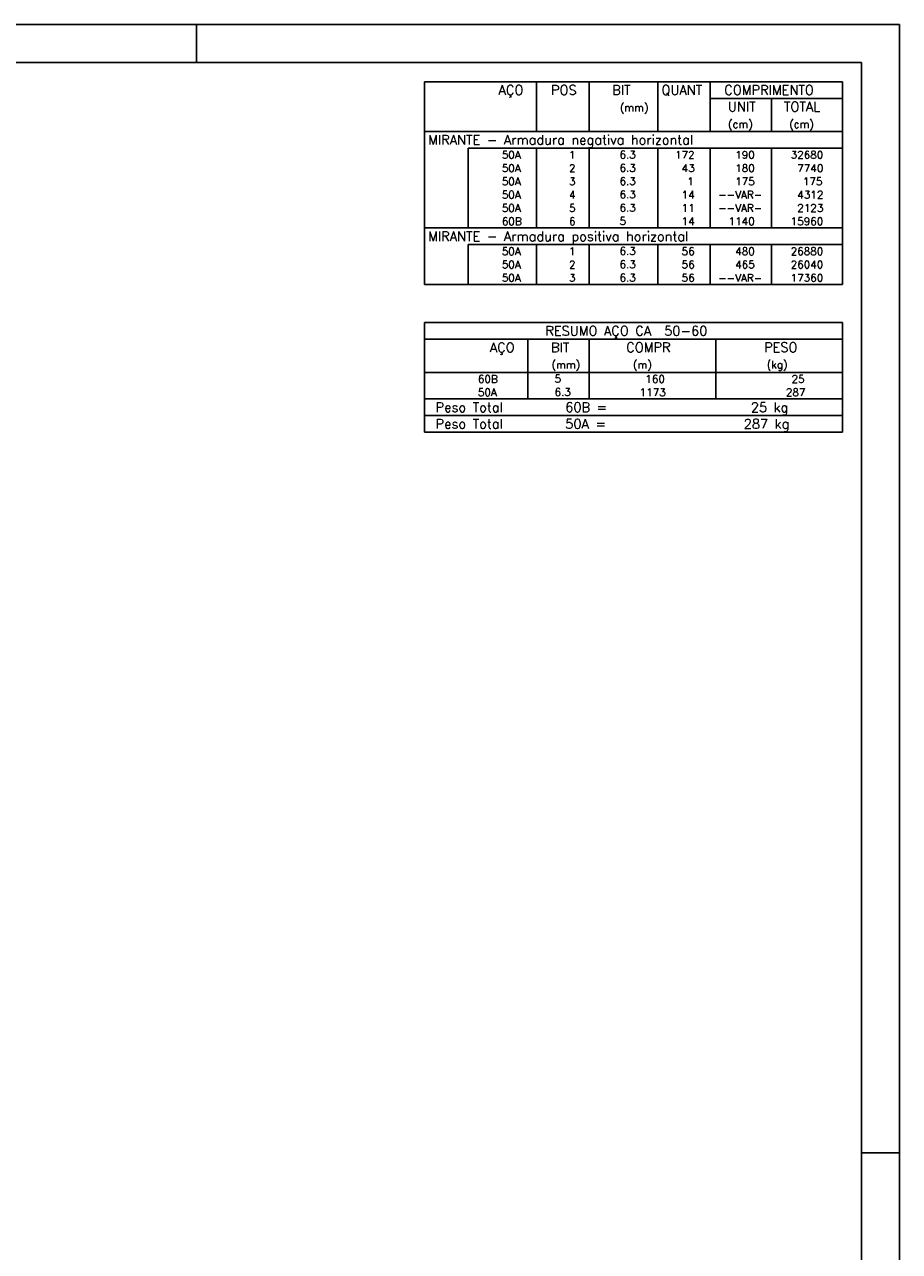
# Model space of a CAD drawing. Extents: x 0 to 84.1, y 0 to 59.4.
# Tile 6 of 6: x 61.1 to 84.1, y 27.1 to 59.4. Entities that reach past the tile are written whole.
import ezdxf

# ---------------------------------------------------------------- set-up
doc = ezdxf.new("R2010")
doc.units = 0
doc.header["$MEASUREMENT"] = 0
doc.layers.add('2', color=2, linetype='CONTINUOUS')
doc.styles.get("Standard").update_dxf_attribs({"font": 'ROMANS.SHX'})

msp = doc.modelspace()

# ---------------------------------------------------------------- linework, layer by layer
at = {"layer": '2', "linetype": 'Continuous'}
for p, q in [((84.100006, 59.400002), (0, 59.400002)), ((65.600006, 58.400002), (65.600006, 59.400002)), ((84.100006, 0), (84.100006, 59.400002)), ((71.6, 57.895), (71.6, 56.5825)), ((71.6, 57.895), (82.6, 57.895)), ((74.55, 56.5825), (74.55, 57.895)), ((75.93, 56.5825), (75.93, 57.895)), ((77.74, 56.5825), (77.74, 57.895)), ((79.12, 56.5825), (79.12, 57.895)), ((82.6, 57.895), (82.6, 56.5825)), ((79.12, 57.4575), (82.6, 57.4575)), ((80.73, 56.5825), (80.73, 57.4575)), ((71.6, 56.5825), (82.6, 56.5825)), ((71.6, 56.145), (71.6, 56.5825)), ((71.6, 56.5825), (82.6, 56.5825)), ((82.6, 56.145), (82.6, 56.5825)), ((71.6, 55.795), (71.6, 56.145)), ((82.6, 56.145), (72.75, 56.145)), ((72.75, 56.145), (72.75, 55.795)), ((74.55, 56.145), (74.55, 55.795)), ((75.93, 56.145), (75.93, 55.795)), ((77.74, 56.145), (77.74, 55.795)), ((79.12, 56.145), (79.12, 55.795)), ((80.73, 56.145), (80.73, 55.795)), ((82.6, 55.795), (82.6, 56.145)), ((71.6, 55.445), (71.6, 55.795)), ((72.75, 55.795), (72.75, 55.445)), ((74.55, 55.795), (74.55, 55.445)), ((75.93, 55.795), (75.93, 55.445)), ((77.74, 55.795), (77.74, 55.445)), ((79.12, 55.795), (79.12, 55.445)), ((80.73, 55.795), (80.73, 55.445)), ((82.6, 55.445), (82.6, 55.795)), ((71.6, 55.095), (71.6, 55.445)), ((72.75, 55.445), (72.75, 55.095)), ((74.55, 55.445), (74.55, 55.095)), ((75.93, 55.445), (75.93, 55.095)), ((77.74, 55.445), (77.74, 55.095)), ((79.12, 55.445), (79.12, 55.095)), ((80.73, 55.445), (80.73, 55.095)), ((82.6, 55.095), (82.6, 55.445)), ((71.6, 54.745), (71.6, 55.095)), ((72.75, 55.095), (72.75, 54.745)), ((74.55, 55.095), (74.55, 54.745)), ((75.93, 55.095), (75.93, 54.745)), ((77.74, 55.095), (77.74, 54.745)), ((79.12, 55.095), (79.12, 54.745)), ((80.73, 55.095), (80.73, 54.745)), ((82.6, 54.745), (82.6, 55.095)), ((71.6, 54.395001), (71.6, 54.745)), ((72.75, 54.745), (72.75, 54.395001)), ((74.55, 54.745), (74.55, 54.395001)), ((75.93, 54.745), (75.93, 54.395001)), ((77.74, 54.745), (77.74, 54.395001)), ((79.12, 54.745), (79.12, 54.395001)), ((80.73, 54.745), (80.73, 54.395001)), ((82.6, 54.395001), (82.6, 54.745)), ((71.6, 54.045001), (71.6, 54.395001)), ((72.75, 54.395001), (72.75, 54.045001)), ((74.55, 54.395001), (74.55, 54.045001)), ((75.93, 54.395001), (75.93, 54.045001)), ((77.74, 54.395001), (77.74, 54.045001)), ((79.12, 54.395001), (79.12, 54.045001)), ((80.73, 54.395001), (80.73, 54.045001)), ((82.6, 54.045001), (82.6, 54.395001)), ((71.6, 53.607501), (71.6, 54.045001)), ((71.6, 54.045001), (82.6, 54.045001)), ((82.6, 53.607501), (82.6, 54.045001)), ((71.6, 53.257501), (71.6, 53.607501)), ((82.6, 53.607501), (72.75, 53.607501)), ((72.75, 53.607501), (72.75, 53.257501)), ((74.55, 53.607501), (74.55, 53.257501)), ((75.93, 53.607501), (75.93, 53.257501)), ((77.74, 53.607501), (77.74, 53.257501)), ((79.12, 53.607501), (79.12, 53.257501)), ((80.73, 53.607501), (80.73, 53.257501)), ((82.6, 53.257501), (82.6, 53.607501)), ((71.6, 52.907501), (71.6, 53.257501)), ((72.75, 53.257501), (72.75, 52.907501)), ((74.55, 53.257501), (74.55, 52.907501)), ((75.93, 53.257501), (75.93, 52.907501)), ((77.74, 53.257501), (77.74, 52.907501)), ((79.12, 53.257501), (79.12, 52.907501)), ((80.73, 53.257501), (80.73, 52.907501)), ((82.6, 52.907501), (82.6, 53.257501)), ((71.6, 52.557501), (71.6, 52.907501)), ((72.75, 52.907501), (72.75, 52.557501)), ((74.55, 52.907501), (74.55, 52.557501)), ((75.93, 52.907501), (75.93, 52.557501)), ((77.74, 52.907501), (77.74, 52.557501)), ((79.12, 52.907501), (79.12, 52.557501)), ((80.73, 52.907501), (80.73, 52.557501)), ((82.6, 52.557501), (82.6, 52.907501)), ((71.6, 52.557501), (82.6, 52.557501)), ((71.6, 51.557501), (71.6, 50.245001)), ((71.6, 51.557501), (82.6, 51.557501)), ((82.6, 51.557501), (82.6, 50.245001)), ((71.6, 51.120001), (82.6, 51.120001)), ((74.32, 50.245001), (74.32, 51.120001)), ((75.93, 50.245001), (75.93, 51.120001)), ((79.265, 50.245001), (79.265, 51.120001)), ((71.6, 50.245001), (82.6, 50.245001)), ((71.6, 49.895001), (71.6, 50.245001)), ((74.32, 50.245001), (74.32, 49.895001)), ((75.93, 49.895001), (75.93, 50.245001)), ((79.265, 50.245001), (79.265, 49.895001)), ((82.6, 49.895001), (82.6, 50.245001)), ((71.6, 49.545), (71.6, 49.895001)), ((74.32, 49.895001), (74.32, 49.545001)), ((75.93, 49.545), (75.93, 49.895001)), ((79.265, 49.895001), (79.265, 49.545)), ((82.6, 49.545), (82.6, 49.895001)), ((71.6, 49.545), (82.6, 49.545)), ((71.6, 49.1075), (71.6, 49.545)), ((71.6, 49.545), (82.6, 49.545)), ((82.6, 49.1075), (82.6, 49.545)), ((82.6, 49.1075), (71.6, 49.1075)), ((71.6, 48.67), (71.6, 49.1075)), ((71.6, 49.1075), (82.6, 49.1075)), ((82.6, 48.67), (82.6, 49.1075)), ((82.6, 48.67), (71.6, 48.67)), ((71.6, 48.67), (82.6, 48.67)), ((84.100006, 29.700001), (83.100006, 29.700001))]:
    msp.add_line(p, q, dxfattribs=at)
msp.add_lwpolyline([(83.100006, 1), (2.5, 1), (2.5, 58.400002), (83.100006, 58.400002), (83.100006, 1)], dxfattribs=at)

# ---------------------------------------------------------------- texts
for s, height, p in [('AÇO', 0.25, (73.54958, 57.55125)), ('POS', 0.25, (74.93, 57.55125)), ('BIT', 0.25, (76.54, 57.55125)), ('QUANT', 0.25, (77.836489, 57.55125)), ('COMPRIMENTO', 0.25, (79.489469, 57.55125)), ('(mm)', 0.2, (76.74, 57.11375)), ('UNIT', 0.25, (79.586854, 57.11375)), ('TOTAL', 0.25, (81.059307, 57.11375)), ('(cm)', 0.2, (79.586854, 56.67625)), ('(cm)', 0.2, (81.196854, 56.67625)), ('MIRANTE - Armadura negativa horizontal', 0.25, (71.695798, 56.23875)), ('     50A', 0.2, (72.889661, 55.87)), ('  1', 0.2, (75.13, 55.87)), ('    6.3', 0.2, (76.136543, 55.876044)), ('  172', 0.2, (77.92, 55.87)), ('   190', 0.2, (79.33, 55.87)), ('  32680', 0.2, (80.963622, 55.87)), ('     50A', 0.2, (72.889661, 55.52)), ('  2', 0.2, (75.13, 55.52)), ('    6.3', 0.2, (76.136543, 55.526044)), ('   43', 0.2, (77.92, 55.52)), ('   180', 0.2, (79.33, 55.52)), ('   7740', 0.2, (80.963622, 55.52)), ('     50A', 0.2, (72.889661, 55.17)), ('  3', 0.2, (75.13, 55.17)), ('    6.3', 0.2, (76.136543, 55.176044)), ('    1', 0.2, (77.92, 55.17)), ('   175', 0.2, (79.33, 55.17)), ('    175', 0.2, (80.963622, 55.17)), ('     50A', 0.2, (72.889661, 54.82)), ('  4', 0.2, (75.13, 54.82)), ('    6.3', 0.2, (76.136543, 54.826044)), ('   14', 0.2, (77.92, 54.82)), ('--VAR-', 0.2, (79.33, 54.82)), ('   4312', 0.2, (80.963622, 54.82)), ('     50A', 0.2, (72.889661, 54.47)), ('  5', 0.2, (75.13, 54.47)), ('    6.3', 0.2, (76.136543, 54.476044)), ('   11', 0.2, (77.92, 54.47)), ('--VAR-', 0.2, (79.33, 54.47)), ('   2123', 0.2, (80.963622, 54.47)), ('     60B', 0.2, (72.889661, 54.12)), ('  6', 0.2, (75.13, 54.12)), ('    5  ', 0.2, (76.136543, 54.126044)), ('   14', 0.2, (77.92, 54.12)), ('  1140', 0.2, (79.33, 54.12)), ('  15960', 0.2, (80.963622, 54.12)), ('MIRANTE - Armadura positiva horizontal', 0.25, (71.695798, 53.701251)), ('     50A', 0.2, (72.889661, 53.332501)), ('  1', 0.2, (75.13, 53.332501)), ('    6.3', 0.2, (76.136543, 53.338544)), ('   56', 0.2, (77.92, 53.332501)), ('   480', 0.2, (79.33, 53.332501)), ('  26880', 0.2, (80.963622, 53.332501)), ('     50A', 0.2, (72.889661, 52.982501)), ('  2', 0.2, (75.13, 52.982501)), ('    6.3', 0.2, (76.136543, 52.988545)), ('   56', 0.2, (77.92, 52.982501)), ('   465', 0.2, (79.33, 52.982501)), ('  26040', 0.2, (80.963622, 52.982501)), ('     50A', 0.2, (72.889661, 52.632501)), ('  3', 0.2, (75.13, 52.632501)), ('    6.3', 0.2, (76.136543, 52.638545)), ('   56', 0.2, (77.92, 52.632501)), ('--VAR-', 0.2, (79.33, 52.632501)), ('  17360', 0.2, (80.963622, 52.632501)), ('RESUMO AÇO CA  50-60', 0.25, (74.780497, 51.213751)), ('AÇO', 0.25, (73.31958, 50.776251)), ('BIT', 0.25, (74.93, 50.776251)), ('COMPR', 0.25, (76.908841, 50.779852)), ('PESO', 0.25, (80.53784, 50.779852)), ('(mm)', 0.2, (74.943861, 50.348751)), ('(m)', 0.2, (77.086146, 50.348751)), ('(kg)', 0.2, (80.606442, 50.348751)), ('     60B', 0.2, (72.259661, 49.970001)), ('    5  ', 0.2, (74.426542, 49.976045)), ('     160', 0.2, (76.667658, 49.970001)), ('     25', 0.2, (80.515265, 49.970001)), ('     50A', 0.2, (72.259661, 49.62)), ('    6.3', 0.2, (74.426542, 49.626044)), ('    1173', 0.2, (76.667658, 49.620001)), ('    287', 0.2, (80.515265, 49.620001)), ('Peso Total        60B =', 0.25, (71.892829, 49.20125)), ('     25 kg', 0.25, (79.257004, 49.20125)), ('Peso Total        50A =', 0.25, (71.892829, 48.76375)), ('    287 kg', 0.25, (79.257004, 48.76375))]:
    msp.add_text(s, height=height, dxfattribs=at).set_placement(p)

doc.saveas('drawing.dxf')
